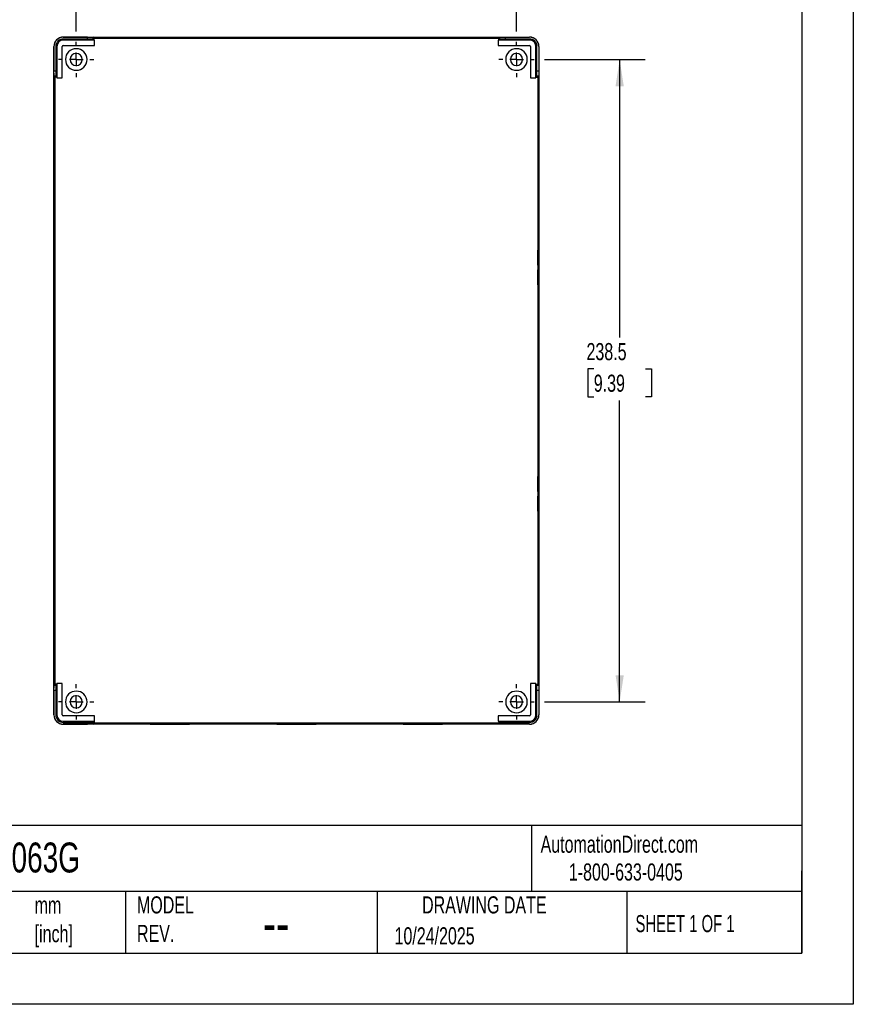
# Model space of a CAD drawing. Header units: millimetres. Extents: x 0 to 838, y 0 to 648.
# Tile 2 of 3: x 529 to 838, y 0 to 366. Entities that reach past the tile are written whole.
import ezdxf

# ---------------------------------------------------------------- set-up
doc = ezdxf.new("R2010")
doc.units = ezdxf.units.MM
doc.header["$LTSCALE"] = 3
doc.linetypes.add('CENTERX2', pattern=[20.32, 12.7, -2.54, 2.54, -2.54])
doc.layers.add('CENTER', color=40, linetype='CENTERX2')
doc.layers.add('DIMENSIONS', color=140, linetype='Continuous', lineweight=25)
doc.layers.add('TEXT', color=140, linetype='Continuous', lineweight=25)
doc.styles.add('SLDTEXTSTYLE0', font='TXT', dxfattribs={"width": 0.7})
doc.styles.add('SLDTEXTSTYLE1', font='TXT', dxfattribs={"width": 0.65})
doc.dimstyles.new('SLDDIMSTYLE0', dxfattribs={"dimtxt": 6.474023, "dimasz": 9.906, "dimexe": 0, "dimexo": 0.0625, "dimgap": 1.618506, "dimtad": 0, "dimtih": 1, "dimtoh": 1, "dimdec": 1, "dimrnd": 1e-09, "dimzin": 12, "dimdsep": 46, "dimtxsty": 'SLDTEXTSTYLE0', "dimsah": 1, "dimcen": 0.09, "dimadec": 0, "dimazin": 3, "dimtfac": 1, "dimtdec": 1, "dimtofl": 0, "dimtmove": 0, "dimatfit": 3, "dimfxl": 0, "dimfrac": 2, "dimtolj": 1, "dimtzin": 12, "dimarcsym": 0})

# ---------------------------------------------------------------- blocks, each defined once
blk = doc.blocks.new('_D_10')
at = {"layer": 'DIMENSIONS'}
for p, q in [((549.64, 361.13), (549.64, 388.96)), ((713.14, 361.13), (713.14, 388.96)), ((549.64, 379.44), (613.65, 379.44)), ((622.42, 379.44), (620.25, 379.44)), ((620.25, 379.44), (620.25, 369.15)), ((641.66, 379.44), (643.84, 379.44)), ((643.84, 379.44), (643.84, 369.15)), ((713.14, 379.44), (650.44, 379.44)), ((620.25, 369.15), (622.42, 369.15)), ((643.84, 369.15), (641.66, 369.15))]:
    blk.add_line(p, q, dxfattribs=at)
for points in [[(549.64, 379.44), (559.55, 377.91), (559.55, 380.96)], [(713.14, 379.44), (703.24, 380.96), (703.24, 377.91)]]:
    blk.add_solid(points, dxfattribs=at)
at = {"layer": 'DIMENSIONS', "char_height": 6.35, "attachment_point": 1, "style": 'SLDTEXTSTYLE0'}
for s, insert in [('163.5', (619.73, 389.07)), ('6.44', (622.42, 377.34))]:
    blk.add_mtext(s, dxfattribs=dict(at, insert=insert))
blk = doc.blocks.new('_D_11')
at = {"layer": 'DIMENSIONS'}
for p, q in [((723.49, 350.78), (760.97, 350.78)), ((751.44, 350.78), (751.44, 247.61)), ((741.83, 235.87), (739.65, 235.87)), ((739.65, 235.87), (739.65, 225.58)), ((761.06, 235.87), (763.24, 235.87)), ((763.24, 235.87), (763.24, 225.58)), ((739.65, 225.58), (741.83, 225.58)), ((751.44, 112.28), (751.44, 224.13)), ((763.24, 225.58), (761.06, 225.58)), ((723.49, 112.28), (760.97, 112.28))]:
    blk.add_line(p, q, dxfattribs=at)
for points in [[(751.44, 350.78), (749.92, 340.87), (752.97, 340.87)], [(751.44, 112.28), (752.97, 122.18), (749.92, 122.18)]]:
    blk.add_solid(points, dxfattribs=at)
at = {"layer": 'DIMENSIONS', "char_height": 6.35, "attachment_point": 1, "style": 'SLDTEXTSTYLE0'}
for s, insert in [('238.5', (739.13, 245.5)), ('9.39', (741.83, 233.77))]:
    blk.add_mtext(s, dxfattribs=dict(at, insert=insert))
blk = doc.blocks.new('SW_CENTERMARKSYMBOL_9')
at = {"layer": 'CENTER', "color": 0}
for p, q in [((0, 5.08), (0, 6.54)), ((-5.08, 0), (-6.54, 0)), ((0, 0), (-2.54, 0)), ((0, 0), (0, 2.54)), ((0, 0), (0, -2.54)), ((0, 0), (2.54, 0)), ((5.08, 0), (6.54, 0)), ((0, -5.08), (0, -6.54))]:
    blk.add_line(p, q, dxfattribs=at)
blk = doc.blocks.new('SW_CENTERMARKSYMBOL_10')
at = {"layer": 'CENTER', "color": 0}
for p, q in [((0, 5.08), (0, 6.54)), ((-5.08, 0), (-6.54, 0)), ((0, 0), (-2.54, 0)), ((0, 0), (0, 2.54)), ((0, 0), (0, -2.54)), ((0, 0), (2.54, 0)), ((5.08, 0), (6.54, 0)), ((0, -5.08), (0, -6.54))]:
    blk.add_line(p, q, dxfattribs=at)
blk = doc.blocks.new('SW_CENTERMARKSYMBOL_11')
at = {"layer": 'CENTER', "color": 0}
for p, q in [((0, 5.08), (0, 6.54)), ((-5.08, 0), (-6.54, 0)), ((0, 0), (-2.54, 0)), ((0, 0), (0, 2.54)), ((0, 0), (0, -2.54)), ((0, 0), (2.54, 0)), ((5.08, 0), (6.54, 0)), ((0, -5.08), (0, -6.54))]:
    blk.add_line(p, q, dxfattribs=at)
blk = doc.blocks.new('SW_CENTERMARKSYMBOL_12')
at = {"layer": 'CENTER', "color": 0}
for p, q in [((0, 5.08), (0, 6.54)), ((-5.08, 0), (-6.54, 0)), ((0, 0), (-2.54, 0)), ((0, 0), (0, 2.54)), ((0, 0), (0, -2.54)), ((0, 0), (2.54, 0)), ((5.08, 0), (6.54, 0)), ((0, -5.08), (0, -6.54))]:
    blk.add_line(p, q, dxfattribs=at)

msp = doc.modelspace()

# ---------------------------------------------------------------- linework, layer by layer
at = {"color": 7, "linetype": 'Continuous'}
for p, q in [((838.21, 647.71), (838.21, 0.01)), ((838.21, 0.01), (0.01, 0.01))]:
    msp.add_line(p, q, dxfattribs=at)
for p, q in [((544.84, 359.04), (544.84, 359.08)), ((544.84, 359.08), (717.94, 359.08)), ((553.86, 359.04), (544.84, 359.04)), ((544.84, 357.97), (544.84, 358.38)), ((553.86, 358.38), (544.84, 358.38)), ((553.86, 358.38), (553.86, 359.04)), ((556.24, 358.65), (555.86, 359.02)), ((555.86, 359.02), (555.86, 358.36)), ((556.24, 357.98), (555.86, 358.36)), ((556.24, 357.98), (556.24, 358.65)), ((556.24, 358.65), (706.55, 358.65)), ((584.39, 358.8), (584.39, 359)), ((584.39, 358.72), (584.39, 358.75)), ((631.39, 358.8), (631.39, 359)), ((631.39, 358.72), (631.39, 358.75)), ((678.39, 358.8), (678.39, 359)), ((678.39, 358.72), (678.39, 358.75)), ((706.93, 359.02), (706.55, 358.65)), ((706.55, 357.98), (706.55, 358.65)), ((706.55, 357.98), (706.93, 358.36)), ((706.93, 358.36), (706.93, 359.02)), ((708.93, 359.04), (717.94, 359.04)), ((708.93, 359.04), (708.93, 358.38)), ((717.94, 358.38), (708.93, 358.38)), ((717.94, 359.04), (717.94, 359.08)), ((717.94, 357.97), (717.94, 358.38)), ((541.34, 107.48), (541.34, 355.58)), ((541.38, 355.58), (541.34, 355.58)), ((541.38, 355.58), (541.38, 346.56)), ((542.45, 355.58), (542.04, 355.58)), ((542.04, 355.58), (542.04, 346.56)), ((542.45, 355.58), (542.45, 343.99)), ((544.43, 343.99), (544.43, 355.58)), ((544.43, 355.58), (544.44, 355.58)), ((544.44, 343.98), (544.44, 355.58)), ((556.43, 357.97), (544.84, 357.97)), ((544.84, 355.99), (556.43, 355.99)), ((544.84, 355.99), (544.84, 355.98)), ((544.84, 355.98), (556.44, 355.98)), ((556.44, 357.98), (556.24, 357.98)), ((556.43, 357.97), (556.44, 357.98)), ((556.43, 355.99), (556.43, 357.97)), ((556.43, 355.99), (556.44, 355.98)), ((556.44, 355.98), (556.44, 357.98)), ((706.36, 357.97), (706.35, 357.98)), ((706.55, 357.98), (706.35, 357.98)), ((706.35, 357.98), (706.35, 355.98)), ((706.36, 355.99), (706.35, 355.98)), ((706.35, 355.98), (717.94, 355.98)), ((706.36, 357.97), (706.36, 355.99)), ((717.94, 357.97), (706.36, 357.97)), ((706.36, 355.99), (717.94, 355.99)), ((717.94, 355.99), (717.94, 355.98)), ((718.36, 355.58), (718.35, 355.58)), ((718.35, 355.58), (718.35, 343.98)), ((718.36, 355.58), (718.36, 343.99)), ((720.34, 343.99), (720.34, 355.58)), ((720.34, 355.58), (720.74, 355.58)), ((720.74, 346.56), (720.74, 355.58)), ((721.41, 355.58), (721.41, 346.56)), ((721.41, 355.58), (721.44, 355.58)), ((721.44, 355.58), (721.44, 107.48)), ((541.38, 346.56), (542.04, 346.56)), ((541.4, 344.56), (541.77, 344.18)), ((542.06, 344.56), (541.4, 344.56)), ((541.77, 118.87), (541.77, 344.18)), ((542.44, 344.18), (541.77, 344.18)), ((542.44, 344.18), (542.06, 344.56)), ((542.44, 344.18), (542.44, 343.98)), ((542.45, 343.99), (542.44, 343.98)), ((542.44, 343.98), (544.44, 343.98)), ((542.45, 343.99), (544.43, 343.99)), ((544.43, 343.99), (544.44, 343.98)), ((718.36, 343.99), (718.35, 343.98)), ((718.35, 343.98), (720.35, 343.98)), ((718.36, 343.99), (720.34, 343.99)), ((720.34, 343.99), (720.35, 343.98)), ((720.35, 344.18), (720.73, 344.56)), ((720.35, 343.98), (720.35, 344.18)), ((720.35, 344.18), (721.02, 344.18)), ((721.39, 344.56), (720.73, 344.56)), ((720.74, 346.56), (721.41, 346.56)), ((721.02, 344.18), (721.39, 344.56)), ((721.02, 344.18), (721.02, 118.87)), ((541.65, 314.53), (541.45, 314.53)), ((721.14, 314.53), (721.34, 314.53)), ((541.62, 273.53), (541.42, 273.53)), ((541.7, 273.53), (541.67, 273.53)), ((721.08, 273.53), (721.12, 273.53)), ((721.17, 273.53), (721.37, 273.53)), ((541.65, 231.53), (541.45, 231.53)), ((721.14, 231.53), (721.34, 231.53)), ((541.62, 189.53), (541.42, 189.53)), ((541.7, 189.53), (541.67, 189.53)), ((721.08, 189.53), (721.12, 189.53)), ((721.17, 189.53), (721.37, 189.53)), ((541.65, 148.53), (541.45, 148.53)), ((721.14, 148.53), (721.34, 148.53)), ((541.77, 118.87), (541.4, 118.49)), ((541.4, 118.49), (542.06, 118.49)), ((542.44, 118.87), (541.77, 118.87)), ((542.44, 118.87), (542.06, 118.49)), ((542.44, 119.07), (542.44, 118.87)), ((542.45, 119.06), (542.44, 119.07)), ((544.44, 119.07), (542.44, 119.07)), ((544.43, 119.06), (542.45, 119.06)), ((542.45, 119.06), (542.45, 107.48)), ((544.43, 119.06), (544.44, 119.07)), ((544.43, 107.48), (544.43, 119.06)), ((544.44, 107.48), (544.44, 119.07)), ((718.36, 119.06), (718.35, 119.07)), ((718.35, 119.07), (718.35, 107.48)), ((720.35, 119.07), (718.35, 119.07)), ((718.36, 119.06), (718.36, 107.48)), ((720.34, 119.06), (718.36, 119.06)), ((720.34, 119.06), (720.35, 119.07)), ((720.34, 107.48), (720.34, 119.06)), ((720.35, 118.87), (720.35, 119.07)), ((720.35, 118.87), (720.73, 118.49)), ((720.35, 118.87), (721.02, 118.87)), ((720.73, 118.49), (721.39, 118.49)), ((721.39, 118.49), (721.02, 118.87)), ((541.38, 116.49), (541.38, 107.48)), ((542.04, 116.49), (541.38, 116.49)), ((542.04, 116.49), (542.04, 107.48)), ((720.74, 107.48), (720.74, 116.49)), ((721.41, 116.49), (720.74, 116.49)), ((721.41, 116.49), (721.41, 107.48)), ((541.38, 107.48), (541.34, 107.48)), ((542.45, 107.48), (542.04, 107.48)), ((544.43, 107.48), (544.44, 107.48)), ((544.84, 107.06), (544.84, 107.07)), ((556.44, 107.07), (544.84, 107.07)), ((556.43, 107.06), (544.84, 107.06)), ((556.43, 107.06), (556.44, 107.07)), ((556.43, 105.08), (556.43, 107.06)), ((556.44, 105.07), (556.44, 107.07)), ((706.36, 107.06), (706.35, 107.07)), ((717.94, 107.07), (706.35, 107.07)), ((706.35, 107.07), (706.35, 105.07)), ((706.36, 107.06), (706.36, 105.08)), ((717.94, 107.06), (706.36, 107.06)), ((717.94, 107.06), (717.94, 107.07)), ((718.36, 107.48), (718.35, 107.48)), ((720.34, 107.48), (720.74, 107.48)), ((721.41, 107.48), (721.44, 107.48)), ((544.84, 105.08), (556.43, 105.08)), ((544.84, 105.08), (544.84, 104.68)), ((544.84, 104.68), (553.86, 104.68)), ((544.84, 104.01), (544.84, 103.98)), ((544.84, 104.01), (553.86, 104.01)), ((717.94, 103.98), (544.84, 103.98)), ((553.86, 104.01), (553.86, 104.68)), ((556.24, 105.07), (555.86, 104.69)), ((555.86, 104.69), (555.86, 104.03)), ((555.86, 104.03), (556.24, 104.4)), ((556.24, 105.07), (556.44, 105.07)), ((556.24, 105.07), (556.24, 104.4)), ((706.55, 104.4), (556.24, 104.4)), ((556.43, 105.08), (556.44, 105.07)), ((584.39, 104.34), (584.39, 104.3)), ((584.39, 104.25), (584.39, 104.05)), ((631.39, 104.34), (631.39, 104.3)), ((631.39, 104.25), (631.39, 104.05)), ((678.39, 104.34), (678.39, 104.3)), ((678.39, 104.25), (678.39, 104.05)), ((706.36, 105.08), (706.35, 105.07)), ((706.35, 105.07), (706.55, 105.07)), ((706.36, 105.08), (717.94, 105.08)), ((706.55, 105.07), (706.93, 104.69)), ((706.55, 105.07), (706.55, 104.4)), ((706.55, 104.4), (706.93, 104.03)), ((706.93, 104.03), (706.93, 104.69)), ((708.93, 104.68), (717.94, 104.68)), ((708.93, 104.68), (708.93, 104.01)), ((717.94, 104.01), (708.93, 104.01)), ((717.94, 105.08), (717.94, 104.68)), ((717.94, 104.01), (717.94, 103.98))]:
    msp.add_line(p, q)
at = {"flags": 128}
for points in [[(584.39, 358.72), (582.51, 358.72), (580.65, 358.72), (578.84, 358.72), (577.1, 358.73), (575.47, 358.74), (573.95, 358.75), (572.57, 358.76), (571.36, 358.77), (570.32, 358.79), (569.47, 358.8), (568.83, 358.82), (568.39, 358.83), (568.17, 358.85), (568.17, 358.87), (568.39, 358.88), (568.83, 358.9), (569.47, 358.91), (570.32, 358.93), (571.36, 358.94), (572.57, 358.95), (573.95, 358.97), (575.47, 358.98), (577.1, 358.98), (578.84, 358.99), (580.65, 359), (582.51, 359), (584.39, 359)], [(572.87, 358.76), (573.95, 358.77), (575.47, 358.78), (577.1, 358.78), (578.84, 358.79), (580.65, 358.8), (582.51, 358.8), (584.39, 358.8)], [(577.97, 358.73), (578.62, 358.73), (579.95, 358.74), (581.37, 358.74), (582.87, 358.75), (584.39, 358.75)], [(584.39, 359), (586.28, 359), (588.14, 359), (589.95, 358.99), (591.69, 358.98), (593.32, 358.98), (594.84, 358.97), (596.21, 358.95), (597.43, 358.94), (598.47, 358.93), (599.32, 358.91), (599.96, 358.9), (600.4, 358.88), (600.62, 358.87), (600.62, 358.85), (600.4, 358.83), (599.96, 358.82), (599.32, 358.8), (598.47, 358.79), (597.43, 358.77), (596.21, 358.76), (594.84, 358.75), (593.32, 358.74), (591.69, 358.73), (589.95, 358.72), (588.14, 358.72), (586.28, 358.72), (584.39, 358.72)], [(584.39, 358.8), (586.28, 358.8), (588.14, 358.8), (589.95, 358.79), (591.69, 358.78), (593.32, 358.78), (594.84, 358.77), (595.92, 358.76)], [(584.39, 358.75), (585.92, 358.75), (587.42, 358.74), (588.84, 358.74), (590.17, 358.73), (590.82, 358.73)], [(631.39, 358.72), (629.51, 358.72), (627.65, 358.72), (625.84, 358.72), (624.1, 358.73), (622.47, 358.74), (620.95, 358.75), (619.57, 358.76), (618.36, 358.77), (617.32, 358.79), (616.47, 358.8), (615.83, 358.82), (615.39, 358.83), (615.17, 358.85), (615.17, 358.87), (615.39, 358.88), (615.83, 358.9), (616.47, 358.91), (617.32, 358.93), (618.36, 358.94), (619.57, 358.95), (620.95, 358.97), (622.47, 358.98), (624.1, 358.98), (625.84, 358.99), (627.65, 359), (629.51, 359), (631.39, 359)], [(619.87, 358.76), (620.95, 358.77), (622.47, 358.78), (624.1, 358.78), (625.84, 358.79), (627.65, 358.8), (629.51, 358.8), (631.39, 358.8)], [(624.97, 358.73), (625.62, 358.73), (626.95, 358.74), (628.37, 358.74), (629.87, 358.75), (631.39, 358.75)], [(631.39, 359), (633.28, 359), (635.14, 359), (636.95, 358.99), (638.69, 358.98), (640.32, 358.98), (641.84, 358.97), (643.21, 358.95), (644.43, 358.94), (645.47, 358.93), (646.32, 358.91), (646.96, 358.9), (647.4, 358.88), (647.62, 358.87), (647.62, 358.85), (647.4, 358.83), (646.96, 358.82), (646.32, 358.8), (645.47, 358.79), (644.43, 358.77), (643.21, 358.76), (641.84, 358.75), (640.32, 358.74), (638.69, 358.73), (636.95, 358.72), (635.14, 358.72), (633.28, 358.72), (631.39, 358.72)], [(631.39, 358.8), (633.28, 358.8), (635.14, 358.8), (636.95, 358.79), (638.69, 358.78), (640.32, 358.78), (641.84, 358.77), (642.92, 358.76)], [(631.39, 358.75), (632.92, 358.75), (634.42, 358.74), (635.84, 358.74), (637.17, 358.73), (637.82, 358.73)], [(678.39, 358.72), (676.51, 358.72), (674.65, 358.72), (672.84, 358.72), (671.1, 358.73), (669.47, 358.74), (667.95, 358.75), (666.57, 358.76), (665.36, 358.77), (664.32, 358.79), (663.47, 358.8), (662.83, 358.82), (662.39, 358.83), (662.17, 358.85), (662.17, 358.87), (662.39, 358.88), (662.83, 358.9), (663.47, 358.91), (664.32, 358.93), (665.36, 358.94), (666.57, 358.95), (667.95, 358.97), (669.47, 358.98), (671.1, 358.98), (672.84, 358.99), (674.65, 359), (676.51, 359), (678.39, 359)], [(666.87, 358.76), (667.95, 358.77), (669.47, 358.78), (671.1, 358.78), (672.84, 358.79), (674.65, 358.8), (676.51, 358.8), (678.39, 358.8)], [(671.97, 358.73), (672.62, 358.73), (673.95, 358.74), (675.37, 358.74), (676.87, 358.75), (678.39, 358.75)], [(678.39, 359), (680.28, 359), (682.14, 359), (683.95, 358.99), (685.69, 358.98), (687.32, 358.98), (688.84, 358.97), (690.21, 358.95), (691.43, 358.94), (692.47, 358.93), (693.32, 358.91), (693.96, 358.9), (694.4, 358.88), (694.62, 358.87), (694.62, 358.85), (694.4, 358.83), (693.96, 358.82), (693.32, 358.8), (692.47, 358.79), (691.43, 358.77), (690.21, 358.76), (688.84, 358.75), (687.32, 358.74), (685.69, 358.73), (683.95, 358.72), (682.14, 358.72), (680.28, 358.72), (678.39, 358.72)], [(678.39, 358.8), (680.28, 358.8), (682.14, 358.8), (683.95, 358.79), (685.69, 358.78), (687.32, 358.78), (688.84, 358.77), (689.92, 358.76)], [(678.39, 358.75), (679.92, 358.75), (681.42, 358.74), (682.84, 358.74), (684.17, 358.73), (684.82, 358.73)], [(541.45, 314.53), (541.45, 316.19), (541.46, 317.83), (541.46, 319.4), (541.47, 320.9), (541.47, 322.29), (541.48, 323.54), (541.5, 324.64), (541.51, 325.57), (541.52, 326.3), (541.53, 326.84), (541.55, 327.17), (541.56, 327.28), (541.58, 327.17), (541.59, 326.84), (541.61, 326.3), (541.62, 325.57), (541.63, 324.64), (541.64, 323.54), (541.65, 322.29), (541.66, 320.9), (541.67, 319.4), (541.67, 317.83), (541.67, 316.19), (541.67, 314.53)], [(721.34, 314.53), (721.34, 316.19), (721.33, 317.83), (721.33, 319.4), (721.32, 320.9), (721.31, 322.29), (721.3, 323.54), (721.29, 324.64), (721.28, 325.57), (721.27, 326.3), (721.26, 326.84), (721.24, 327.17), (721.23, 327.28), (721.21, 327.17), (721.2, 326.84), (721.18, 326.3), (721.17, 325.57), (721.16, 324.64), (721.15, 323.54), (721.14, 322.29), (721.13, 320.9), (721.12, 319.4), (721.12, 317.83), (721.12, 316.19), (721.12, 314.53)], [(541.65, 314.53), (541.65, 316.19), (541.66, 317.83), (541.66, 319.4), (541.66, 320.12)], [(721.14, 314.53), (721.14, 316.19), (721.13, 317.83), (721.13, 319.4), (721.13, 320.12)], [(541.67, 314.53), (541.67, 312.86), (541.67, 311.23), (541.67, 309.65), (541.66, 308.15), (541.65, 306.76), (541.64, 305.51), (541.63, 304.41), (541.62, 303.48), (541.61, 302.75), (541.59, 302.21), (541.58, 301.88), (541.56, 301.78), (541.55, 301.88), (541.53, 302.21), (541.52, 302.75), (541.51, 303.48), (541.5, 304.41), (541.48, 305.51), (541.47, 306.76), (541.47, 308.15), (541.46, 309.65), (541.46, 311.23), (541.45, 312.86), (541.45, 314.53)], [(541.66, 308.93), (541.66, 309.65), (541.66, 311.23), (541.65, 312.86), (541.65, 314.53)], [(721.12, 314.53), (721.12, 312.86), (721.12, 311.23), (721.12, 309.65), (721.13, 308.15), (721.14, 306.76), (721.15, 305.51), (721.16, 304.41), (721.17, 303.48), (721.18, 302.75), (721.2, 302.21), (721.21, 301.88), (721.23, 301.78), (721.24, 301.88), (721.26, 302.21), (721.27, 302.75), (721.28, 303.48), (721.29, 304.41), (721.3, 305.51), (721.31, 306.76), (721.32, 308.15), (721.33, 309.65), (721.33, 311.23), (721.34, 312.86), (721.34, 314.53)], [(721.13, 308.93), (721.13, 309.65), (721.13, 311.23), (721.14, 312.86), (721.14, 314.53)], [(541.42, 273.53), (541.42, 275.41), (541.42, 277.27), (541.43, 279.08), (541.44, 280.82), (541.44, 282.45), (541.45, 283.97), (541.47, 285.35), (541.48, 286.56), (541.49, 287.6), (541.51, 288.45), (541.52, 289.09), (541.54, 289.53), (541.55, 289.75), (541.57, 289.75), (541.59, 289.53), (541.6, 289.09), (541.62, 288.45), (541.63, 287.6), (541.65, 286.56), (541.66, 285.35), (541.67, 283.97), (541.68, 282.45), (541.69, 280.82), (541.7, 279.08), (541.7, 277.27), (541.7, 275.41), (541.7, 273.53)], [(721.37, 273.53), (721.37, 275.41), (721.36, 277.27), (721.36, 279.08), (721.35, 280.82), (721.34, 282.45), (721.33, 283.97), (721.32, 285.35), (721.31, 286.56), (721.3, 287.6), (721.28, 288.45), (721.27, 289.09), (721.25, 289.53), (721.23, 289.75), (721.22, 289.75), (721.2, 289.53), (721.19, 289.09), (721.17, 288.45), (721.16, 287.6), (721.14, 286.56), (721.13, 285.35), (721.12, 283.97), (721.11, 282.45), (721.1, 280.82), (721.09, 279.08), (721.09, 277.27), (721.09, 275.41), (721.08, 273.53)], [(541.62, 273.53), (541.62, 275.41), (541.62, 277.27), (541.63, 279.08), (541.64, 280.82), (541.64, 282.45), (541.65, 283.97), (541.66, 285.05)], [(721.17, 273.53), (721.17, 275.41), (721.16, 277.27), (721.16, 279.08), (721.15, 280.82), (721.14, 282.45), (721.13, 283.97), (721.13, 285.05)], [(541.67, 273.53), (541.67, 275.05), (541.68, 276.55), (541.68, 277.97), (541.69, 279.3), (541.69, 279.95)], [(721.12, 273.53), (721.11, 275.05), (721.11, 276.55), (721.11, 277.97), (721.1, 279.3), (721.1, 279.95)], [(541.7, 273.53), (541.7, 271.64), (541.7, 269.78), (541.7, 267.97), (541.69, 266.23), (541.68, 264.6), (541.67, 263.08), (541.66, 261.71), (541.65, 260.49), (541.63, 259.45), (541.62, 258.6), (541.6, 257.96), (541.59, 257.52), (541.57, 257.3), (541.55, 257.3), (541.54, 257.52), (541.52, 257.96), (541.51, 258.6), (541.49, 259.45), (541.48, 260.49), (541.47, 261.71), (541.45, 263.08), (541.44, 264.6), (541.44, 266.23), (541.43, 267.97), (541.42, 269.78), (541.42, 271.64), (541.42, 273.53)], [(541.66, 262), (541.65, 263.08), (541.64, 264.6), (541.64, 266.23), (541.63, 267.97), (541.62, 269.78), (541.62, 271.64), (541.62, 273.53)], [(541.69, 267.1), (541.69, 267.75), (541.68, 269.08), (541.68, 270.5), (541.67, 272), (541.67, 273.53)], [(721.08, 273.53), (721.09, 271.64), (721.09, 269.78), (721.09, 267.97), (721.1, 266.23), (721.11, 264.6), (721.12, 263.08), (721.13, 261.71), (721.14, 260.49), (721.16, 259.45), (721.17, 258.6), (721.19, 257.96), (721.2, 257.52), (721.22, 257.3), (721.23, 257.3), (721.25, 257.52), (721.27, 257.96), (721.28, 258.6), (721.3, 259.45), (721.31, 260.49), (721.32, 261.71), (721.33, 263.08), (721.34, 264.6), (721.35, 266.23), (721.36, 267.97), (721.36, 269.78), (721.37, 271.64), (721.37, 273.53)], [(721.1, 267.1), (721.1, 267.75), (721.11, 269.08), (721.11, 270.5), (721.11, 272), (721.12, 273.53)], [(721.13, 262), (721.13, 263.08), (721.14, 264.6), (721.15, 266.23), (721.16, 267.97), (721.16, 269.78), (721.17, 271.64), (721.17, 273.53)], [(541.45, 231.53), (541.45, 233.19), (541.46, 234.83), (541.46, 236.4), (541.47, 237.9), (541.47, 239.29), (541.48, 240.54), (541.5, 241.64), (541.51, 242.57), (541.52, 243.3), (541.53, 243.84), (541.55, 244.17), (541.56, 244.28), (541.58, 244.17), (541.59, 243.84), (541.61, 243.3), (541.62, 242.57), (541.63, 241.64), (541.64, 240.54), (541.65, 239.29), (541.66, 237.9), (541.67, 236.4), (541.67, 234.83), (541.67, 233.19), (541.67, 231.53)], [(721.34, 231.53), (721.34, 233.19), (721.33, 234.83), (721.33, 236.4), (721.32, 237.9), (721.31, 239.29), (721.3, 240.54), (721.29, 241.64), (721.28, 242.57), (721.27, 243.3), (721.26, 243.84), (721.24, 244.17), (721.23, 244.28), (721.21, 244.17), (721.2, 243.84), (721.18, 243.3), (721.17, 242.57), (721.16, 241.64), (721.15, 240.54), (721.14, 239.29), (721.13, 237.9), (721.12, 236.4), (721.12, 234.83), (721.12, 233.19), (721.12, 231.53)], [(541.65, 231.53), (541.65, 233.19), (541.66, 234.83), (541.66, 236.4), (541.66, 237.12)], [(721.14, 231.53), (721.14, 233.19), (721.13, 234.83), (721.13, 236.4), (721.13, 237.12)], [(541.67, 231.53), (541.67, 229.86), (541.67, 228.23), (541.67, 226.65), (541.66, 225.15), (541.65, 223.76), (541.64, 222.51), (541.63, 221.41), (541.62, 220.48), (541.61, 219.75), (541.59, 219.21), (541.58, 218.88), (541.56, 218.78), (541.55, 218.88), (541.53, 219.21), (541.52, 219.75), (541.51, 220.48), (541.5, 221.41), (541.48, 222.51), (541.47, 223.76), (541.47, 225.15), (541.46, 226.65), (541.46, 228.23), (541.45, 229.86), (541.45, 231.53)], [(541.66, 225.93), (541.66, 226.65), (541.66, 228.23), (541.65, 229.86), (541.65, 231.53)], [(721.12, 231.53), (721.12, 229.86), (721.12, 228.23), (721.12, 226.65), (721.13, 225.15), (721.14, 223.76), (721.15, 222.51), (721.16, 221.41), (721.17, 220.48), (721.18, 219.75), (721.2, 219.21), (721.21, 218.88), (721.23, 218.78), (721.24, 218.88), (721.26, 219.21), (721.27, 219.75), (721.28, 220.48), (721.29, 221.41), (721.3, 222.51), (721.31, 223.76), (721.32, 225.15), (721.33, 226.65), (721.33, 228.23), (721.34, 229.86), (721.34, 231.53)], [(721.13, 225.93), (721.13, 226.65), (721.13, 228.23), (721.14, 229.86), (721.14, 231.53)], [(541.42, 189.53), (541.42, 191.41), (541.42, 193.27), (541.43, 195.08), (541.44, 196.82), (541.44, 198.45), (541.45, 199.97), (541.47, 201.35), (541.48, 202.56), (541.49, 203.6), (541.51, 204.45), (541.52, 205.09), (541.54, 205.53), (541.55, 205.75), (541.57, 205.75), (541.59, 205.53), (541.6, 205.09), (541.62, 204.45), (541.63, 203.6), (541.65, 202.56), (541.66, 201.35), (541.67, 199.97), (541.68, 198.45), (541.69, 196.82), (541.7, 195.08), (541.7, 193.27), (541.7, 191.41), (541.7, 189.53)], [(721.37, 189.53), (721.37, 191.41), (721.36, 193.27), (721.36, 195.08), (721.35, 196.82), (721.34, 198.45), (721.33, 199.97), (721.32, 201.35), (721.31, 202.56), (721.3, 203.6), (721.28, 204.45), (721.27, 205.09), (721.25, 205.53), (721.23, 205.75), (721.22, 205.75), (721.2, 205.53), (721.19, 205.09), (721.17, 204.45), (721.16, 203.6), (721.14, 202.56), (721.13, 201.35), (721.12, 199.97), (721.11, 198.45), (721.1, 196.82), (721.09, 195.08), (721.09, 193.27), (721.09, 191.41), (721.08, 189.53)], [(541.62, 189.53), (541.62, 191.41), (541.62, 193.27), (541.63, 195.08), (541.64, 196.82), (541.64, 198.45), (541.65, 199.97), (541.66, 201.05)], [(721.17, 189.53), (721.17, 191.41), (721.16, 193.27), (721.16, 195.08), (721.15, 196.82), (721.14, 198.45), (721.13, 199.97), (721.13, 201.05)], [(541.67, 189.53), (541.67, 191.05), (541.68, 192.55), (541.68, 193.97), (541.69, 195.3), (541.69, 195.95)], [(721.12, 189.53), (721.11, 191.05), (721.11, 192.55), (721.11, 193.97), (721.1, 195.3), (721.1, 195.95)], [(541.7, 189.53), (541.7, 187.64), (541.7, 185.78), (541.7, 183.97), (541.69, 182.23), (541.68, 180.6), (541.67, 179.08), (541.66, 177.71), (541.65, 176.49), (541.63, 175.45), (541.62, 174.6), (541.6, 173.96), (541.59, 173.52), (541.57, 173.3), (541.55, 173.3), (541.54, 173.52), (541.52, 173.96), (541.51, 174.6), (541.49, 175.45), (541.48, 176.49), (541.47, 177.71), (541.45, 179.08), (541.44, 180.6), (541.44, 182.23), (541.43, 183.97), (541.42, 185.78), (541.42, 187.64), (541.42, 189.53)], [(541.66, 178), (541.65, 179.08), (541.64, 180.6), (541.64, 182.23), (541.63, 183.97), (541.62, 185.78), (541.62, 187.64), (541.62, 189.53)], [(541.69, 183.1), (541.69, 183.75), (541.68, 185.08), (541.68, 186.5), (541.67, 188), (541.67, 189.53)], [(721.08, 189.53), (721.09, 187.64), (721.09, 185.78), (721.09, 183.97), (721.1, 182.23), (721.11, 180.6), (721.12, 179.08), (721.13, 177.71), (721.14, 176.49), (721.16, 175.45), (721.17, 174.6), (721.19, 173.96), (721.2, 173.52), (721.22, 173.3), (721.23, 173.3), (721.25, 173.52), (721.27, 173.96), (721.28, 174.6), (721.3, 175.45), (721.31, 176.49), (721.32, 177.71), (721.33, 179.08), (721.34, 180.6), (721.35, 182.23), (721.36, 183.97), (721.36, 185.78), (721.37, 187.64), (721.37, 189.53)], [(721.1, 183.1), (721.1, 183.75), (721.11, 185.08), (721.11, 186.5), (721.11, 188), (721.12, 189.53)], [(721.13, 178), (721.13, 179.08), (721.14, 180.6), (721.15, 182.23), (721.16, 183.97), (721.16, 185.78), (721.17, 187.64), (721.17, 189.53)], [(541.45, 148.53), (541.45, 150.19), (541.46, 151.83), (541.46, 153.4), (541.47, 154.9), (541.47, 156.29), (541.48, 157.54), (541.5, 158.64), (541.51, 159.57), (541.52, 160.3), (541.53, 160.84), (541.55, 161.17), (541.56, 161.28), (541.58, 161.17), (541.59, 160.84), (541.61, 160.3), (541.62, 159.57), (541.63, 158.64), (541.64, 157.54), (541.65, 156.29), (541.66, 154.9), (541.67, 153.4), (541.67, 151.83), (541.67, 150.19), (541.67, 148.53)], [(721.34, 148.53), (721.34, 150.19), (721.33, 151.83), (721.33, 153.4), (721.32, 154.9), (721.31, 156.29), (721.3, 157.54), (721.29, 158.64), (721.28, 159.57), (721.27, 160.3), (721.26, 160.84), (721.24, 161.17), (721.23, 161.28), (721.21, 161.17), (721.2, 160.84), (721.18, 160.3), (721.17, 159.57), (721.16, 158.64), (721.15, 157.54), (721.14, 156.29), (721.13, 154.9), (721.12, 153.4), (721.12, 151.83), (721.12, 150.19), (721.12, 148.53)], [(541.65, 148.53), (541.65, 150.19), (541.66, 151.83), (541.66, 153.4), (541.66, 154.12)], [(721.14, 148.53), (721.14, 150.19), (721.13, 151.83), (721.13, 153.4), (721.13, 154.12)], [(541.67, 148.53), (541.67, 146.86), (541.67, 145.23), (541.67, 143.65), (541.66, 142.15), (541.65, 140.76), (541.64, 139.51), (541.63, 138.41), (541.62, 137.48), (541.61, 136.75), (541.59, 136.21), (541.58, 135.88), (541.56, 135.78), (541.55, 135.88), (541.53, 136.21), (541.52, 136.75), (541.51, 137.48), (541.5, 138.41), (541.48, 139.51), (541.47, 140.76), (541.47, 142.15), (541.46, 143.65), (541.46, 145.23), (541.45, 146.86), (541.45, 148.53)], [(541.66, 142.93), (541.66, 143.65), (541.66, 145.23), (541.65, 146.86), (541.65, 148.53)], [(721.12, 148.53), (721.12, 146.86), (721.12, 145.23), (721.12, 143.65), (721.13, 142.15), (721.14, 140.76), (721.15, 139.51), (721.16, 138.41), (721.17, 137.48), (721.18, 136.75), (721.2, 136.21), (721.21, 135.88), (721.23, 135.78), (721.24, 135.88), (721.26, 136.21), (721.27, 136.75), (721.28, 137.48), (721.29, 138.41), (721.3, 139.51), (721.31, 140.76), (721.32, 142.15), (721.33, 143.65), (721.33, 145.23), (721.34, 146.86), (721.34, 148.53)], [(721.13, 142.93), (721.13, 143.65), (721.13, 145.23), (721.14, 146.86), (721.14, 148.53)], [(584.39, 104.34), (582.51, 104.33), (580.65, 104.33), (578.84, 104.33), (577.1, 104.32), (575.47, 104.31), (573.95, 104.3), (572.57, 104.29), (571.36, 104.28), (570.32, 104.26), (569.47, 104.25), (568.83, 104.23), (568.39, 104.22), (568.17, 104.2), (568.17, 104.19), (568.39, 104.17), (568.83, 104.15), (569.47, 104.14), (570.32, 104.12), (571.36, 104.11), (572.57, 104.1), (573.95, 104.08), (575.47, 104.08), (577.1, 104.07), (578.84, 104.06), (580.65, 104.06), (582.51, 104.05), (584.39, 104.05)], [(572.87, 104.29), (573.95, 104.28), (575.47, 104.28), (577.1, 104.27), (578.84, 104.26), (580.65, 104.26), (582.51, 104.25), (584.39, 104.25)], [(577.97, 104.32), (578.62, 104.32), (579.95, 104.31), (581.37, 104.31), (582.87, 104.31), (584.39, 104.3)], [(584.39, 104.05), (586.28, 104.05), (588.14, 104.06), (589.95, 104.06), (591.69, 104.07), (593.32, 104.08), (594.84, 104.08), (596.21, 104.1), (597.43, 104.11), (598.47, 104.12), (599.32, 104.14), (599.96, 104.15), (600.4, 104.17), (600.62, 104.19), (600.62, 104.2), (600.4, 104.22), (599.96, 104.23), (599.32, 104.25), (598.47, 104.26), (597.43, 104.28), (596.21, 104.29), (594.84, 104.3), (593.32, 104.31), (591.69, 104.32), (589.95, 104.33), (588.14, 104.33), (586.28, 104.33), (584.39, 104.34)], [(584.39, 104.3), (585.92, 104.31), (587.42, 104.31), (588.84, 104.31), (590.17, 104.32), (590.82, 104.32)], [(584.39, 104.25), (586.28, 104.25), (588.14, 104.26), (589.95, 104.26), (591.69, 104.27), (593.32, 104.28), (594.84, 104.28), (595.92, 104.29)], [(631.39, 104.34), (629.51, 104.33), (627.65, 104.33), (625.84, 104.33), (624.1, 104.32), (622.47, 104.31), (620.95, 104.3), (619.57, 104.29), (618.36, 104.28), (617.32, 104.26), (616.47, 104.25), (615.83, 104.23), (615.39, 104.22), (615.17, 104.2), (615.17, 104.19), (615.39, 104.17), (615.83, 104.15), (616.47, 104.14), (617.32, 104.12), (618.36, 104.11), (619.57, 104.1), (620.95, 104.08), (622.47, 104.08), (624.1, 104.07), (625.84, 104.06), (627.65, 104.06), (629.51, 104.05), (631.39, 104.05)], [(619.87, 104.29), (620.95, 104.28), (622.47, 104.28), (624.1, 104.27), (625.84, 104.26), (627.65, 104.26), (629.51, 104.25), (631.39, 104.25)], [(624.97, 104.32), (625.62, 104.32), (626.95, 104.31), (628.37, 104.31), (629.87, 104.31), (631.39, 104.3)], [(631.39, 104.05), (633.28, 104.05), (635.14, 104.06), (636.95, 104.06), (638.69, 104.07), (640.32, 104.08), (641.84, 104.08), (643.21, 104.1), (644.43, 104.11), (645.47, 104.12), (646.32, 104.14), (646.96, 104.15), (647.4, 104.17), (647.62, 104.19), (647.62, 104.2), (647.4, 104.22), (646.96, 104.23), (646.32, 104.25), (645.47, 104.26), (644.43, 104.28), (643.21, 104.29), (641.84, 104.3), (640.32, 104.31), (638.69, 104.32), (636.95, 104.33), (635.14, 104.33), (633.28, 104.33), (631.39, 104.34)], [(631.39, 104.3), (632.92, 104.31), (634.42, 104.31), (635.84, 104.31), (637.17, 104.32), (637.82, 104.32)], [(631.39, 104.25), (633.28, 104.25), (635.14, 104.26), (636.95, 104.26), (638.69, 104.27), (640.32, 104.28), (641.84, 104.28), (642.92, 104.29)], [(678.39, 104.34), (676.51, 104.33), (674.65, 104.33), (672.84, 104.33), (671.1, 104.32), (669.47, 104.31), (667.95, 104.3), (666.57, 104.29), (665.36, 104.28), (664.32, 104.26), (663.47, 104.25), (662.83, 104.23), (662.39, 104.22), (662.17, 104.2), (662.17, 104.19), (662.39, 104.17), (662.83, 104.15), (663.47, 104.14), (664.32, 104.12), (665.36, 104.11), (666.57, 104.1), (667.95, 104.08), (669.47, 104.08), (671.1, 104.07), (672.84, 104.06), (674.65, 104.06), (676.51, 104.05), (678.39, 104.05)], [(666.87, 104.29), (667.95, 104.28), (669.47, 104.28), (671.1, 104.27), (672.84, 104.26), (674.65, 104.26), (676.51, 104.25), (678.39, 104.25)], [(671.97, 104.32), (672.62, 104.32), (673.95, 104.31), (675.37, 104.31), (676.87, 104.31), (678.39, 104.3)], [(678.39, 104.05), (680.28, 104.05), (682.14, 104.06), (683.95, 104.06), (685.69, 104.07), (687.32, 104.08), (688.84, 104.08), (690.21, 104.1), (691.43, 104.11), (692.47, 104.12), (693.32, 104.14), (693.96, 104.15), (694.4, 104.17), (694.62, 104.19), (694.62, 104.2), (694.4, 104.22), (693.96, 104.23), (693.32, 104.25), (692.47, 104.26), (691.43, 104.28), (690.21, 104.29), (688.84, 104.3), (687.32, 104.31), (685.69, 104.32), (683.95, 104.33), (682.14, 104.33), (680.28, 104.33), (678.39, 104.34)], [(678.39, 104.3), (679.92, 104.31), (681.42, 104.31), (682.84, 104.31), (684.17, 104.32), (684.82, 104.32)], [(678.39, 104.25), (680.28, 104.25), (682.14, 104.26), (683.95, 104.26), (685.69, 104.27), (687.32, 104.28), (688.84, 104.28), (689.92, 104.29)]]:
    msp.add_lwpolyline(points, dxfattribs=at)
for centre, radius, start, end in [((544.84, 355.58), 3.5, 90, 180), ((544.84, 355.58), 3.47, 90, 180), ((544.84, 355.58), 2.8, 90, 180), ((717.94, 355.58), 3.5, 0, 90), ((717.94, 355.58), 3.47, 0, 90), ((717.94, 355.58), 2.8, 0, 90), ((544.84, 355.58), 2.4, 90, 180), ((544.84, 355.58), 0.416, 90, 180), ((544.84, 355.58), 0.407, 90, 180), ((549.64, 350.78), 4, 90, 270), ((549.64, 350.78), 4, 270, 90), ((713.14, 350.78), 4, 90, 270), ((713.14, 350.78), 4, 270, 90), ((717.94, 355.58), 2.4, 0, 90), ((717.94, 355.58), 0.416, 0, 90), ((717.94, 355.58), 0.407, 0, 90), ((549.64, 350.78), 2.25, 90, 270), ((549.64, 350.78), 2.25, 270, 90), ((713.14, 350.78), 2.25, 90, 270), ((713.14, 350.78), 2.25, 270, 90), ((549.64, 112.28), 4, 90, 270), ((549.64, 112.28), 2.25, 90, 270), ((549.64, 112.28), 4, 270, 90), ((549.64, 112.28), 2.25, 270, 90), ((713.14, 112.28), 4, 90, 270), ((713.14, 112.28), 2.25, 90, 270), ((713.14, 112.28), 4, 270, 90), ((713.14, 112.28), 2.25, 270, 90), ((544.84, 107.48), 3.5, 180, 270), ((544.84, 107.48), 3.47, 180, 270), ((544.84, 107.48), 2.8, 180, 270), ((544.84, 107.48), 2.4, 180, 270), ((544.84, 107.48), 0.416, 180, 270), ((544.84, 107.48), 0.407, 180, 270), ((717.94, 107.48), 2.4, 270, 0), ((717.94, 107.48), 2.8, 270, 0), ((717.94, 107.48), 0.416, 270, 0), ((717.94, 107.48), 0.407, 270, 0), ((717.94, 107.48), 3.47, 270, 0), ((717.94, 107.48), 3.5, 270, 0)]:
    msp.add_arc(centre, radius, start, end)
for points in [[(553.86, 359.04), (554.1, 359.04), (554.35, 359.04), (554.84, 359.04), (555.08, 359.04), (555.46, 359.03), (555.62, 359.03), (555.81, 359.03), (555.86, 359.03), (555.86, 359.02)], [(555.86, 358.36), (555.86, 358.36), (555.81, 358.36), (555.62, 358.37), (555.46, 358.37), (555.08, 358.37), (554.84, 358.37), (554.35, 358.37), (554.1, 358.38), (553.86, 358.38)], [(706.93, 359.02), (706.93, 359.03), (706.97, 359.03), (707.17, 359.03), (707.32, 359.03), (707.71, 359.04), (707.95, 359.04), (708.44, 359.04), (708.69, 359.04), (708.93, 359.04)], [(708.93, 358.38), (708.69, 358.38), (708.44, 358.37), (707.95, 358.37), (707.71, 358.37), (707.32, 358.37), (707.17, 358.37), (706.97, 358.36), (706.93, 358.36), (706.93, 358.36)], [(541.4, 344.56), (541.39, 344.56), (541.39, 344.6), (541.39, 344.8), (541.39, 344.95), (541.38, 345.34), (541.38, 345.58), (541.38, 346.07), (541.38, 346.32), (541.38, 346.56)], [(542.04, 346.56), (542.04, 346.32), (542.04, 346.07), (542.05, 345.58), (542.05, 345.34), (542.05, 344.95), (542.05, 344.8), (542.06, 344.6), (542.06, 344.56), (542.06, 344.56)], [(720.73, 344.56), (720.73, 344.56), (720.73, 344.6), (720.74, 344.8), (720.74, 344.95), (720.74, 345.34), (720.74, 345.58), (720.74, 346.07), (720.74, 346.32), (720.74, 346.56)], [(721.41, 346.56), (721.41, 346.32), (721.41, 346.07), (721.41, 345.58), (721.41, 345.34), (721.4, 344.95), (721.4, 344.8), (721.4, 344.6), (721.39, 344.56), (721.39, 344.56)], [(541.38, 116.49), (541.38, 116.73), (541.38, 116.98), (541.38, 117.47), (541.38, 117.71), (541.39, 118.1), (541.39, 118.25), (541.39, 118.45), (541.39, 118.49), (541.4, 118.49)], [(542.06, 118.49), (542.06, 118.49), (542.06, 118.45), (542.05, 118.25), (542.05, 118.1), (542.05, 117.71), (542.05, 117.47), (542.04, 116.98), (542.04, 116.73), (542.04, 116.49)], [(720.74, 116.49), (720.74, 116.73), (720.74, 116.98), (720.74, 117.47), (720.74, 117.71), (720.74, 118.1), (720.74, 118.25), (720.73, 118.45), (720.73, 118.49), (720.73, 118.49)], [(721.39, 118.49), (721.39, 118.49), (721.4, 118.45), (721.4, 118.25), (721.4, 118.1), (721.41, 117.71), (721.41, 117.47), (721.41, 116.98), (721.41, 116.73), (721.41, 116.49)], [(553.86, 104.68), (554.1, 104.68), (554.35, 104.68), (554.84, 104.68), (555.08, 104.68), (555.46, 104.68), (555.62, 104.68), (555.81, 104.69), (555.86, 104.69), (555.86, 104.69)], [(555.86, 104.03), (555.86, 104.03), (555.81, 104.02), (555.62, 104.02), (555.46, 104.02), (555.08, 104.01), (554.84, 104.01), (554.35, 104.01), (554.1, 104.01), (553.86, 104.01)], [(706.93, 104.69), (706.93, 104.69), (706.97, 104.69), (707.17, 104.68), (707.32, 104.68), (707.71, 104.68), (707.95, 104.68), (708.44, 104.68), (708.69, 104.68), (708.93, 104.68)], [(708.93, 104.01), (708.69, 104.01), (708.44, 104.01), (707.95, 104.01), (707.71, 104.01), (707.32, 104.02), (707.17, 104.02), (706.97, 104.02), (706.93, 104.03), (706.93, 104.03)]]:
    msp.add_open_spline(points, degree=3, knots=[0, 0, 0, 0, 0.25, 0.25, 0.5, 0.5, 0.75, 0.75, 1, 1, 1, 1])
at = {"layer": 'TEXT'}
for p, q in [((819.15, 628.65), (819.15, 19.05)), ((819.15, 66.38), (19.05, 66.38)), ((718.73, 66.38), (718.73, 41.91)), ((819.15, 19.05), (819.15, 49.53)), ((819.15, 41.91), (19.05, 41.91)), ((567.9, 41.91), (567.9, 19.05)), ((661.4, 41.91), (661.4, 19.05)), ((754.05, 41.91), (754.05, 19.05)), ((19.05, 19.05), (819.15, 19.05))]:
    msp.add_line(p, q, dxfattribs=at)

# ---------------------------------------------------------------- block references
at = {"layer": 'CENTER'}
for name, p in [('SW_CENTERMARKSYMBOL_9', (549.64, 350.78)), ('SW_CENTERMARKSYMBOL_10', (713.14, 350.78)), ('SW_CENTERMARKSYMBOL_11', (549.64, 112.28)), ('SW_CENTERMARKSYMBOL_12', (713.14, 112.28))]:
    msp.add_blockref(name, p, dxfattribs=at)

# ---------------------------------------------------------------- texts
at = {"color": 179, "linetype": 'Continuous', "lineweight": 18, "char_height": 6.35, "attachment_point": 1, "style": 'SLDTEXTSTYLE0'}
for s, insert in [('AutomationDirect.com', (722.08, 62.63)), ('1-800-633-0405', (732.57, 52.31))]:
    msp.add_mtext(s, dxfattribs=dict(at, insert=insert))
at = {"layer": 'TEXT'}
for s, insert, char_height, attachment_point, style in [('ULPCM20063G', (477.62, 60.07), 11.1125, 1, 'SLDTEXTSTYLE0'), ('mm^J[inch]', (534.19, 39.99), 6.35, 1, 'SLDTEXTSTYLE0'), ('MODEL ^JREV.', (572.2, 40.09), 6.35, 1, 'SLDTEXTSTYLE0'), ('DRAWING DATE', (701.18, 40.09), 6.35, 2, 'SLDTEXTSTYLE0'), ('SHEET 1 OF 1', (757.32, 33.15), 6.35, 1, 'SLDTEXTSTYLE1'), ('--', (618.89, 38.2), 15.875, 1, 'SLDTEXTSTYLE0'), ('10/24/2025', (667.84, 28.61), 6.35, 1, 'SLDTEXTSTYLE0')]:
    msp.add_mtext(s, dxfattribs=dict(at, insert=insert, char_height=char_height, attachment_point=attachment_point, style=style))

# ---------------------------------------------------------------- dimensions: what is measured, and where the dimension line sits
at = {"layer": 'DIMENSIONS'}
dim = msp.add_linear_dim(base=(713.14, 379.44), p1=(549.64, 357.32), p2=(713.14, 357.32), dimstyle='SLDDIMSTYLE0', dxfattribs=at)
dim.commit()
dim.dimension.update_dxf_attribs({"geometry": '_D_10', "text_midpoint": (632.04, 379.44), "dimtype": 160})
dim = msp.add_linear_dim(base=(751.44, 112.28), p1=(719.68, 350.78), p2=(719.68, 112.28), angle=90, dimstyle='SLDDIMSTYLE0', dxfattribs=at)
dim.commit()
dim.dimension.update_dxf_attribs({"geometry": '_D_11', "text_midpoint": (751.44, 235.87), "dimtype": 160})

doc.saveas('drawing.dxf')
